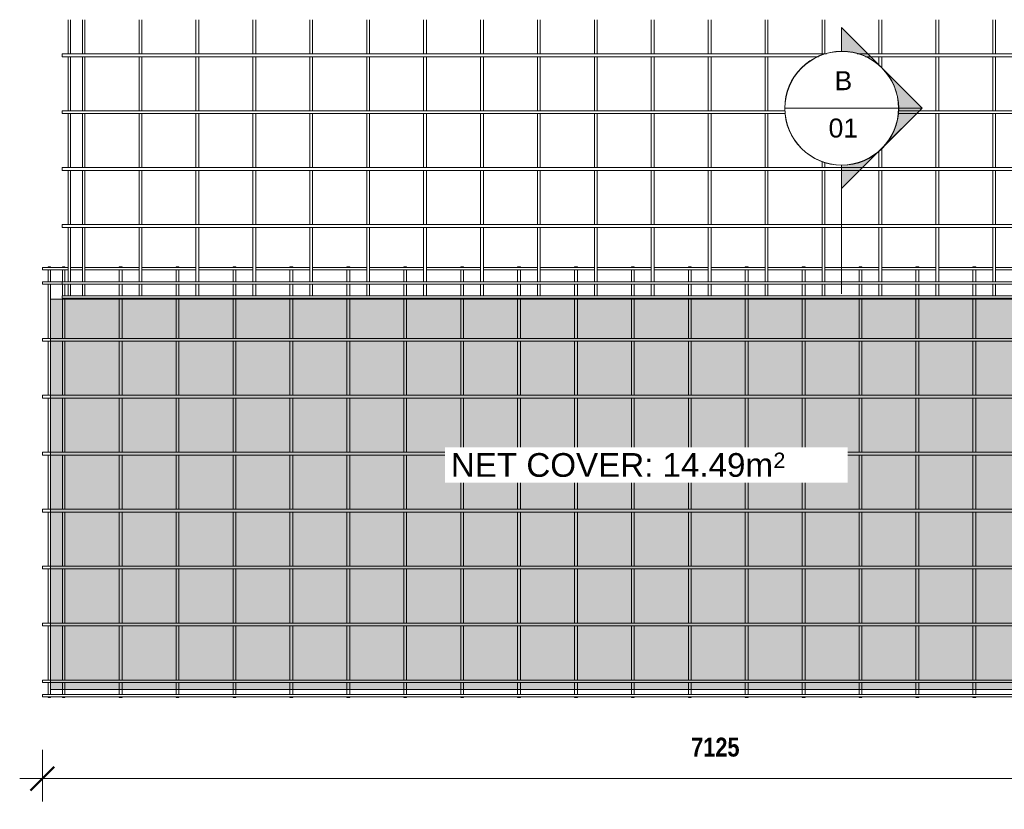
# Model space of a CAD drawing. Header units: millimetres. Extents: x -892 to 9488, y -894 to 3268.
# Tile 1 of 3: x -892 to 4298, y -894 to 3268. Entities that reach past the tile are written whole.
import ezdxf

# ---------------------------------------------------------------- set-up
doc = ezdxf.new("R2010")
doc.units = ezdxf.units.MM
for name, color, linetype, lineweight in [('A-ANNO-DIMS', 211, 'Continuous', 9), ('A-ANNO-DIMS-50', 211, 'Continuous', 9), ('A-DETL-GENF', 92, 'Continuous', 18), ('A-DETL-THIN', 151, 'Continuous', 18), ('A-GENM', 13, 'Continuous', 18), ('G-ANNO-SYMB', 111, 'Continuous', 9), ('G-ANNO-TEXT', 231, 'Continuous', 9)]:
    doc.layers.add(name, color=color, linetype=linetype, lineweight=lineweight)
doc.styles.add('Arial', font='arial.ttf', dxfattribs={"height": 100})
doc.styles.add('Arial_1', font='arial.ttf', dxfattribs={"height": 125})
doc.styles.add('Arial_2', font='arial.ttf', dxfattribs={"height": 81.236361})
doc.styles.add('TechnicBold', font='techb___.ttf', dxfattribs={"height": 100})
doc.dimstyles.new('Technic_-_DiagonalSlash', dxfattribs={"dimscale": 304.8, "dimtxt": 134.269535, "dimasz": 0.410105, "dimexe": 0.393701, "dimexo": 0.82021, "dimgap": 0.287073, "dimtad": 1, "dimdec": 0, "dimzin": 0, "dimdsep": 46, "dimtxsty": 'TechnicBold', "dimblk1": 'OBLIQUE', "dimblk2": 'OBLIQUE', "dimsah": 1, "dimcen": 0.09, "dimdle": 0.393701, "dimazin": 0, "dimtfac": 1, "dimtdec": 4, "dimtix": 1, "dimtmove": 0, "dimatfit": 3, "dimfxl": 1, "dimtvp": 1, "dimtfill": 1, "dimtolj": 1, "dimtzin": 0, "dimarcsym": 2})

# ---------------------------------------------------------------- blocks, each defined once
blk = doc.blocks.new('United Steel Ductile SE73LDE Large Mesh - United Steel Ductile SE73LDE Large Mesh-258304-Level 1')
at = {"layer": 'A-GENM'}
for p, q in [((-6029.1, 0), (-6029.1, -3.9)), ((-6016.9, 0), (-6029.1, 0)), ((-6016.9, -3.9), (-6016.9, 0)), ((-5954.1, 0), (-5954.1, -3.9)), ((-5941.9, 0), (-5954.1, 0)), ((-5941.9, -3.9), (-5941.9, 0)), ((-5655.5, 0), (-5655.5, -3.9)), ((-5640.5, 0), (-5655.5, 0)), ((-5640.5, -3.9), (-5640.5, 0)), ((-5355.5, 0), (-5355.5, -3.9)), ((-5340.5, 0), (-5355.5, 0)), ((-5340.5, -3.9), (-5340.5, 0)), ((-5055.5, 0), (-5055.5, -3.9)), ((-5040.5, 0), (-5055.5, 0)), ((-5040.5, -3.9), (-5040.5, 0)), ((-4755.5, 0), (-4755.5, -3.9)), ((-4740.5, 0), (-4755.5, 0)), ((-4740.5, -3.9), (-4740.5, 0)), ((-4455.5, 0), (-4455.5, -3.9)), ((-4440.5, 0), (-4455.5, 0)), ((-4440.5, -3.9), (-4440.5, 0)), ((-4155.5, 0), (-4155.5, -4)), ((-4140.5, 0), (-4155.5, 0)), ((-4140.5, -4), (-4140.5, 0)), ((-3855.5, 0), (-3855.5, -4)), ((-3840.5, 0), (-3855.5, 0)), ((-3840.5, -4), (-3840.5, 0)), ((-3555.5, 0), (-3555.5, -4)), ((-3540.5, 0), (-3555.5, 0)), ((-3540.5, -4), (-3540.5, 0)), ((-3255.5, 0), (-3255.5, -4)), ((-3240.5, 0), (-3255.5, 0)), ((-3240.5, -4), (-3240.5, 0)), ((-2955.5, 0), (-2955.5, -4)), ((-2940.5, 0), (-2955.5, 0)), ((-2940.5, -4), (-2940.5, 0)), ((-2655.5, 0), (-2655.5, -4.1)), ((-2640.5, 0), (-2655.5, 0)), ((-2640.5, -4.1), (-2640.5, 0)), ((-2355.5, 0), (-2355.5, -4.1)), ((-2340.5, 0), (-2355.5, 0)), ((-2340.5, -4.1), (-2340.5, 0)), ((-2055.5, 0), (-2055.5, -3.9)), ((-2040.5, 0), (-2055.5, 0)), ((-2040.5, -3.9), (-2040.5, 0)), ((-1755.5, 0), (-1755.5, -3.9)), ((-1740.5, 0), (-1755.5, 0)), ((-1740.5, -3.9), (-1740.5, 0)), ((-1455.5, 0), (-1455.5, -3.9)), ((-1440.5, 0), (-1455.5, 0)), ((-1440.5, -3.9), (-1440.5, 0)), ((-1155.5, 0), (-1155.5, -3.9)), ((-1140.5, 0), (-1155.5, 0)), ((-1140.5, -3.9), (-1140.5, 0)), ((-5924.5, -3.9), (-6060, -3.9)), ((-6060, -3.9), (-6060, -16.1)), ((-6060, -16.1), (-5924.5, -16.1)), ((-6029.1, -16.1), (-6029.1, -78.9)), ((-6016.9, -78.9), (-6016.9, -16.1)), ((-5954.1, -16.1), (-5954.1, -78.9)), ((-5941.9, -78.9), (-5941.9, -16.1)), ((-5849.5, -3.9), (-5912.3, -3.9)), ((-5912.3, -16.1), (-5849.5, -16.1)), ((-5550.9, -3.9), (-5837.3, -3.9)), ((-5837.3, -16.1), (-5550.9, -16.1)), ((-5655.5, -16.1), (-5655.5, -78.9)), ((-5640.5, -78.9), (-5640.5, -16.1)), ((-5250.9, -3.9), (-5535.9, -3.9)), ((-5535.9, -16.1), (-5250.9, -16.1)), ((-5355.5, -16.1), (-5355.5, -78.9)), ((-5340.5, -78.9), (-5340.5, -16.1)), ((-4950.9, -3.9), (-5235.9, -3.9)), ((-5235.9, -16.1), (-4950.9, -16.1)), ((-5055.5, -16.1), (-5055.5, -78.9)), ((-5040.5, -78.9), (-5040.5, -16.1)), ((-4650.9, -3.9), (-4935.9, -3.9)), ((-4935.9, -16.1), (-4650.9, -16.1)), ((-4755.5, -16.1), (-4755.5, -78.9)), ((-4740.5, -78.9), (-4740.5, -16.1)), ((-4350.9, -3.9), (-4635.9, -3.9)), ((-4635.9, -16.1), (-4350.9, -16.1)), ((-4455.5, -16.1), (-4455.5, -78.9)), ((-4440.5, -78.9), (-4440.5, -16.1)), ((-4050.9, -3.9), (-4335.9, -3.9)), ((-4335.9, -16.1), (-4050.9, -16.1)), ((-4155.5, -16), (-4155.5, -79)), ((-4140.5, -79), (-4140.5, -16)), ((-3750.9, -3.9), (-4035.9, -3.9)), ((-4035.9, -16.1), (-3750.9, -16.1)), ((-3855.5, -16), (-3855.5, -79)), ((-3840.5, -79), (-3840.5, -16)), ((-3450.9, -3.9), (-3735.9, -3.9)), ((-3735.9, -16.1), (-3450.9, -16.1)), ((-3555.5, -16), (-3555.5, -79)), ((-3540.5, -79), (-3540.5, -16)), ((-3150.9, -3.9), (-3435.9, -3.9)), ((-3435.9, -16.1), (-3150.9, -16.1)), ((-3255.5, -16), (-3255.5, -79)), ((-3240.5, -79), (-3240.5, -16)), ((-2850.9, -3.9), (-3135.9, -3.9)), ((-3135.9, -16.1), (-2850.9, -16.1)), ((-2955.5, -16), (-2955.5, -79)), ((-2940.5, -79), (-2940.5, -16)), ((-2550.9, -3.9), (-2835.9, -3.9)), ((-2835.9, -16.1), (-2550.9, -16.1)), ((-2655.5, -15.9), (-2655.5, -79.1)), ((-2640.5, -79.1), (-2640.5, -15.9)), ((-2250.9, -3.9), (-2535.9, -3.9)), ((-2535.9, -16.1), (-2250.9, -16.1)), ((-2355.5, -15.9), (-2355.5, -79.1)), ((-2340.5, -79.1), (-2340.5, -15.9)), ((-1950.9, -3.9), (-2235.9, -3.9)), ((-2235.9, -16.1), (-1950.9, -16.1)), ((-2055.5, -16.1), (-2055.5, -78.9)), ((-2040.5, -78.9), (-2040.5, -16.1)), ((-1650.9, -3.9), (-1935.9, -3.9)), ((-1935.9, -16.1), (-1650.9, -16.1)), ((-1755.5, -16.1), (-1755.5, -78.9)), ((-1740.5, -78.9), (-1740.5, -16.1)), ((-1350.9, -3.9), (-1635.9, -3.9)), ((-1635.9, -16.1), (-1350.9, -16.1)), ((-1455.5, -16.1), (-1455.5, -78.9)), ((-1440.5, -78.9), (-1440.5, -16.1)), ((-1050.9, -3.9), (-1335.9, -3.9)), ((-1335.9, -16.1), (-1050.9, -16.1)), ((-1155.5, -16.1), (-1155.5, -78.9)), ((-1140.5, -78.9), (-1140.5, -16.1)), ((-750.9, -3.9), (-1035.9, -3.9)), ((-1035.9, -16.1), (-750.9, -16.1)), ((-5955.4, -78.9), (-6060, -78.9)), ((-6060, -78.9), (-6060, -91.1)), ((-6060, -91.1), (-5955.4, -91.1)), ((-6029.1, -91.1), (-6029.1, -377.5)), ((-6016.9, -170), (-6016.9, -91.1)), ((-5954.1, -91.1), (-5954.1, -153.9)), ((-5941.9, -153.9), (-5941.9, -91.1)), ((-5655.5, -91.1), (-5655.5, -153.9)), ((-5640.5, -153.9), (-5640.5, -91.1)), ((-5355.5, -91.1), (-5355.5, -153.9)), ((-5340.5, -153.9), (-5340.5, -91.1)), ((-5055.5, -91.1), (-5055.5, -153.9)), ((-5040.5, -153.9), (-5040.5, -91.1)), ((-4755.5, -91.1), (-4755.5, -153.9)), ((-4740.5, -153.9), (-4740.5, -91.1)), ((-4455.5, -91.1), (-4455.5, -153.9)), ((-4440.5, -153.9), (-4440.5, -91.1)), ((-4155.5, -91), (-4155.5, -154)), ((-4140.5, -154), (-4140.5, -91)), ((-3855.5, -91), (-3855.5, -154)), ((-3840.5, -154), (-3840.5, -91)), ((-3555.5, -91), (-3555.5, -154)), ((-3540.5, -154), (-3540.5, -91)), ((-3255.5, -91), (-3255.5, -154)), ((-3240.5, -154), (-3240.5, -91)), ((-2955.5, -91), (-2955.5, -154)), ((-2940.5, -154), (-2940.5, -91)), ((-2655.5, -90.9), (-2655.5, -154.1)), ((-2640.5, -154.1), (-2640.5, -90.9)), ((-2355.5, -90.9), (-2355.5, -154.1)), ((-2340.5, -154.1), (-2340.5, -90.9)), ((-2055.5, -91.1), (-2055.5, -154.1)), ((-2040.5, -154.1), (-2040.5, -91.1)), ((-1755.5, -91.1), (-1755.5, -153.9)), ((-1740.5, -153.9), (-1740.5, -91.1)), ((-1455.5, -91.1), (-1455.5, -153.9)), ((-1440.5, -153.9), (-1440.5, -91.1)), ((-1155.5, -91.1), (-1155.5, -153.9)), ((-1140.5, -153.9), (-1140.5, -91.1)), ((-6016.9, -377.5), (-6016.9, -170)), ((-5954.1, -166.1), (-5954.1, -170)), ((-5954.1, -170), (-5954.1, -377.5)), ((-5941.9, -170), (-5941.9, -166.1)), ((-5941.9, -377.5), (-5941.9, -170)), ((-5655.5, -166.1), (-5655.5, -170)), ((-5655.5, -170), (-5655.5, -377.5)), ((-5640.5, -170), (-5640.5, -166.1)), ((-5640.5, -377.5), (-5640.5, -170)), ((-5355.5, -166.1), (-5355.5, -170)), ((-5355.5, -170), (-5355.5, -377.5)), ((-5340.5, -170), (-5340.5, -166.1)), ((-5340.5, -377.5), (-5340.5, -170)), ((-5055.5, -166.1), (-5055.5, -170)), ((-5055.5, -170), (-5055.5, -377.5)), ((-5040.5, -170), (-5040.5, -166.1)), ((-5040.5, -377.5), (-5040.5, -170)), ((-4755.5, -166.1), (-4755.5, -170)), ((-4755.5, -170), (-4755.5, -377.5)), ((-4740.5, -170), (-4740.5, -166.1)), ((-4740.5, -377.5), (-4740.5, -170)), ((-4455.5, -166.1), (-4455.5, -170)), ((-4455.5, -170), (-4455.5, -377.6)), ((-4440.5, -170), (-4440.5, -166.1)), ((-4440.5, -377.6), (-4440.5, -170)), ((-4155.5, -166), (-4155.5, -170)), ((-4155.5, -170), (-4155.5, -377.6)), ((-4140.5, -170), (-4140.5, -166)), ((-4140.5, -377.6), (-4140.5, -170)), ((-3855.5, -166), (-3855.5, -170)), ((-3855.5, -170), (-3855.5, -377.6)), ((-3840.5, -170), (-3840.5, -166)), ((-3840.5, -377.6), (-3840.5, -170)), ((-3555.5, -166), (-3555.5, -170)), ((-3555.5, -170), (-3555.5, -377.6)), ((-3540.5, -170), (-3540.5, -166)), ((-3540.5, -377.6), (-3540.5, -170)), ((-3255.5, -166), (-3255.5, -170)), ((-3255.5, -170), (-3255.5, -377.6)), ((-3240.5, -170), (-3240.5, -166)), ((-3240.5, -377.6), (-3240.5, -170)), ((-2955.5, -166), (-2955.5, -170)), ((-2955.5, -170), (-2955.5, -377.6)), ((-2940.5, -170), (-2940.5, -166)), ((-2940.5, -377.6), (-2940.5, -170)), ((-2655.5, -165.9), (-2655.5, -170)), ((-2655.5, -170), (-2655.5, -377.5)), ((-2640.5, -170), (-2640.5, -165.9)), ((-2640.5, -377.5), (-2640.5, -170)), ((-2355.5, -165.9), (-2355.5, -170)), ((-2355.5, -170), (-2355.5, -377.5)), ((-2340.5, -170), (-2340.5, -165.9)), ((-2340.5, -377.5), (-2340.5, -170)), ((-2055.5, -165.9), (-2055.5, -170)), ((-2055.5, -170), (-2055.5, -377.5)), ((-2040.5, -170), (-2040.5, -165.9)), ((-2040.5, -377.5), (-2040.5, -170)), ((-1755.5, -166.1), (-1755.5, -170)), ((-1755.5, -170), (-1755.5, -377.5)), ((-1740.5, -170), (-1740.5, -166.1)), ((-1740.5, -377.5), (-1740.5, -170)), ((-1455.5, -166.1), (-1455.5, -170)), ((-1455.5, -170), (-1455.5, -377.5)), ((-1440.5, -170), (-1440.5, -166.1)), ((-1440.5, -377.5), (-1440.5, -170)), ((-1155.5, -166.1), (-1155.5, -170)), ((-1155.5, -170), (-1155.5, -377.5)), ((-1140.5, -170), (-1140.5, -166.1)), ((-1140.5, -377.5), (-1140.5, -170)), ((-6018.3, -377.5), (-6060, -377.5)), ((-6060, -377.5), (-6060, -392.5)), ((-6060, -392.5), (-6018.3, -392.5)), ((-6029.1, -392.5), (-6029.1, -677.5)), ((840, -377.5), (-6018.3, -377.5)), ((-6018.3, -392.5), (840, -392.5)), ((-6016.9, -677.5), (-6016.9, -392.5)), ((-5954.1, -392.5), (-5954.1, -677.5)), ((-5941.9, -677.5), (-5941.9, -392.5)), ((-5655.5, -392.5), (-5655.5, -677.5)), ((-5640.5, -677.5), (-5640.5, -392.5)), ((-5355.5, -392.5), (-5355.5, -677.5)), ((-5340.5, -677.5), (-5340.5, -392.5)), ((-5055.5, -392.5), (-5055.5, -677.5)), ((-5040.5, -677.5), (-5040.5, -392.5)), ((-4755.5, -392.5), (-4755.5, -677.5)), ((-4740.5, -677.5), (-4740.5, -392.5)), ((-4455.5, -392.4), (-4455.5, -677.6)), ((-4440.5, -677.6), (-4440.5, -392.4)), ((-4155.5, -392.4), (-4155.5, -677.6)), ((-4140.5, -677.6), (-4140.5, -392.4)), ((-3855.5, -392.4), (-3855.5, -677.6)), ((-3840.5, -677.6), (-3840.5, -392.4)), ((-3555.5, -392.4), (-3555.5, -677.6)), ((-3540.5, -677.6), (-3540.5, -392.4)), ((-3255.5, -392.4), (-3255.5, -677.6)), ((-3240.5, -677.6), (-3240.5, -392.4)), ((-2955.5, -392.4), (-2955.5, -677.6)), ((-2940.5, -677.6), (-2940.5, -392.4)), ((-2655.5, -392.5), (-2655.5, -677.5)), ((-2640.5, -677.5), (-2640.5, -392.5)), ((-2355.5, -392.5), (-2355.5, -677.5)), ((-2340.5, -677.5), (-2340.5, -392.5)), ((-2055.5, -392.5), (-2055.5, -677.5)), ((-2040.5, -677.5), (-2040.5, -392.5)), ((-1755.5, -392.5), (-1755.5, -677.5)), ((-1740.5, -677.5), (-1740.5, -392.5)), ((-1455.5, -392.5), (-1455.5, -677.5)), ((-1440.5, -677.5), (-1440.5, -392.5)), ((-1155.5, -392.5), (-1155.5, -677.5)), ((-1140.5, -677.5), (-1140.5, -392.5)), ((-6018.3, -677.5), (-6060, -677.5)), ((-6060, -677.5), (-6060, -692.5)), ((-6060, -692.5), (-6018.3, -692.5)), ((-6029.1, -692.5), (-6029.1, -977.5)), ((840, -677.5), (-6018.3, -677.5)), ((-6018.3, -692.5), (840, -692.5)), ((-6016.9, -977.5), (-6016.9, -692.5)), ((-5954.1, -692.5), (-5954.1, -977.5)), ((-5941.9, -977.5), (-5941.9, -692.5)), ((-5655.5, -692.5), (-5655.5, -977.5)), ((-5640.5, -977.5), (-5640.5, -692.5)), ((-5355.5, -692.5), (-5355.5, -977.5)), ((-5340.5, -977.5), (-5340.5, -692.5)), ((-5055.5, -692.5), (-5055.5, -977.5)), ((-5040.5, -977.5), (-5040.5, -692.5)), ((-4755.5, -692.5), (-4755.5, -977.5)), ((-4740.5, -977.5), (-4740.5, -692.5)), ((-4455.5, -692.4), (-4455.5, -977.6)), ((-4440.5, -977.6), (-4440.5, -692.4)), ((-4155.5, -692.4), (-4155.5, -977.6)), ((-4140.5, -977.6), (-4140.5, -692.4)), ((-3855.5, -692.4), (-3855.5, -977.6)), ((-3840.5, -977.6), (-3840.5, -692.4)), ((-3555.5, -692.4), (-3555.5, -977.6)), ((-3540.5, -977.6), (-3540.5, -692.4)), ((-3255.5, -692.4), (-3255.5, -977.6)), ((-3240.5, -977.6), (-3240.5, -692.4)), ((-2955.5, -692.4), (-2955.5, -977.6)), ((-2940.5, -977.6), (-2940.5, -692.4)), ((-2655.5, -692.5), (-2655.5, -977.5)), ((-2640.5, -977.5), (-2640.5, -692.5)), ((-2355.5, -692.5), (-2355.5, -977.5)), ((-2340.5, -977.5), (-2340.5, -692.5)), ((-2055.5, -692.5), (-2055.5, -977.5)), ((-2040.5, -977.5), (-2040.5, -692.5)), ((-1755.5, -692.5), (-1755.5, -977.5)), ((-1740.5, -977.5), (-1740.5, -692.5)), ((-1455.5, -692.5), (-1455.5, -977.5)), ((-1440.5, -977.5), (-1440.5, -692.5)), ((-1155.5, -692.5), (-1155.5, -977.5)), ((-1140.5, -977.5), (-1140.5, -692.5)), ((-6018.3, -977.5), (-6060, -977.5)), ((-6060, -977.5), (-6060, -992.5)), ((840, -977.5), (-6018.3, -977.5)), ((-6060, -992.5), (-6018.3, -992.5)), ((-6029.1, -992.5), (-6029.1, -1277.5)), ((-6018.3, -992.5), (840, -992.5)), ((-6016.9, -1277.5), (-6016.9, -992.5)), ((-5954.1, -992.5), (-5954.1, -1277.5)), ((-5941.9, -1277.5), (-5941.9, -992.5)), ((-5655.5, -992.5), (-5655.5, -1277.5)), ((-5640.5, -1277.5), (-5640.5, -992.5)), ((-5355.5, -992.5), (-5355.5, -1277.5)), ((-5340.5, -1277.5), (-5340.5, -992.5)), ((-5055.5, -992.5), (-5055.5, -1277.5)), ((-5040.5, -1277.5), (-5040.5, -992.5)), ((-4755.5, -992.5), (-4755.5, -1277.5)), ((-4740.5, -1277.5), (-4740.5, -992.5)), ((-4455.5, -992.4), (-4455.5, -1277.6)), ((-4440.5, -1277.6), (-4440.5, -992.4)), ((-4155.5, -992.4), (-4155.5, -1277.6)), ((-4140.5, -1277.6), (-4140.5, -992.4)), ((-3855.5, -992.4), (-3855.5, -1277.6)), ((-3840.5, -1277.6), (-3840.5, -992.4)), ((-3555.5, -992.4), (-3555.5, -1277.6)), ((-3540.5, -1277.6), (-3540.5, -992.4)), ((-3255.5, -992.4), (-3255.5, -1277.6)), ((-3240.5, -1277.6), (-3240.5, -992.4)), ((-2955.5, -992.4), (-2955.5, -1277.6)), ((-2940.5, -1277.6), (-2940.5, -992.4)), ((-2655.5, -992.5), (-2655.5, -1277.5)), ((-2640.5, -1277.5), (-2640.5, -992.5)), ((-2355.5, -992.5), (-2355.5, -1277.5)), ((-2340.5, -1277.5), (-2340.5, -992.5)), ((-2055.5, -992.5), (-2055.5, -1277.5)), ((-2040.5, -1277.5), (-2040.5, -992.5)), ((-1755.5, -992.5), (-1755.5, -1277.5)), ((-1740.5, -1277.5), (-1740.5, -992.5)), ((-1455.5, -992.5), (-1455.5, -1277.5)), ((-1440.5, -1277.5), (-1440.5, -992.5)), ((-1155.5, -992.5), (-1155.5, -1277.5)), ((-1140.5, -1277.5), (-1140.5, -992.5)), ((-6018.3, -1277.5), (-6060, -1277.5)), ((-6060, -1277.5), (-6060, -1292.5)), ((-6060, -1292.5), (-6018.3, -1292.5)), ((-6029.1, -1292.5), (-6029.1, -1577.5)), ((840, -1277.5), (-6018.3, -1277.5)), ((-6018.3, -1292.5), (840, -1292.5)), ((-6016.9, -1577.5), (-6016.9, -1292.5)), ((-5954.1, -1292.5), (-5954.1, -1577.5)), ((-5941.9, -1577.5), (-5941.9, -1292.5)), ((-5655.5, -1292.5), (-5655.5, -1577.5)), ((-5640.5, -1577.5), (-5640.5, -1292.5)), ((-5355.5, -1292.5), (-5355.5, -1577.5)), ((-5340.5, -1577.5), (-5340.5, -1292.5)), ((-5055.5, -1292.5), (-5055.5, -1577.5)), ((-5040.5, -1577.5), (-5040.5, -1292.5)), ((-4755.5, -1292.5), (-4755.5, -1577.5)), ((-4740.5, -1577.5), (-4740.5, -1292.5)), ((-4455.5, -1292.4), (-4455.5, -1577.6)), ((-4440.5, -1577.6), (-4440.5, -1292.4)), ((-4155.5, -1292.4), (-4155.5, -1577.6)), ((-4140.5, -1577.6), (-4140.5, -1292.4)), ((-3855.5, -1292.4), (-3855.5, -1577.6)), ((-3840.5, -1577.6), (-3840.5, -1292.4)), ((-3555.5, -1292.4), (-3555.5, -1577.6)), ((-3540.5, -1577.6), (-3540.5, -1292.4)), ((-3255.5, -1292.4), (-3255.5, -1577.6)), ((-3240.5, -1577.6), (-3240.5, -1292.4)), ((-2955.5, -1292.4), (-2955.5, -1577.6)), ((-2940.5, -1577.6), (-2940.5, -1292.4)), ((-2655.5, -1292.5), (-2655.5, -1577.5)), ((-2640.5, -1577.5), (-2640.5, -1292.5)), ((-2355.5, -1292.5), (-2355.5, -1577.5)), ((-2340.5, -1577.5), (-2340.5, -1292.5)), ((-2055.5, -1292.5), (-2055.5, -1577.5)), ((-2040.5, -1577.5), (-2040.5, -1292.5)), ((-1755.5, -1292.5), (-1755.5, -1577.5)), ((-1740.5, -1577.5), (-1740.5, -1292.5)), ((-1455.5, -1292.5), (-1455.5, -1577.5)), ((-1440.5, -1577.5), (-1440.5, -1292.5)), ((-1155.5, -1292.5), (-1155.5, -1577.5)), ((-1140.5, -1577.5), (-1140.5, -1292.5)), ((-6018.3, -1577.5), (-6060, -1577.5)), ((-6060, -1577.5), (-6060, -1592.5)), ((-6060, -1592.5), (-6018.3, -1592.5)), ((-6029.1, -1592.5), (-6029.1, -1877.5)), ((840, -1577.5), (-6018.3, -1577.5)), ((-6018.3, -1592.5), (840, -1592.5)), ((-6016.9, -1877.5), (-6016.9, -1592.5)), ((-5954.1, -1592.5), (-5954.1, -1877.5)), ((-5941.9, -1877.5), (-5941.9, -1592.5)), ((-5655.5, -1592.5), (-5655.5, -1877.5)), ((-5640.5, -1877.5), (-5640.5, -1592.5)), ((-5355.5, -1592.5), (-5355.5, -1877.5)), ((-5340.5, -1877.5), (-5340.5, -1592.5)), ((-5055.5, -1592.5), (-5055.5, -1877.5)), ((-5040.5, -1877.5), (-5040.5, -1592.5)), ((-4755.5, -1592.5), (-4755.5, -1877.5)), ((-4740.5, -1877.5), (-4740.5, -1592.5)), ((-4455.5, -1592.4), (-4455.5, -1877.6)), ((-4440.5, -1877.6), (-4440.5, -1592.4)), ((-4155.5, -1592.4), (-4155.5, -1877.6)), ((-4140.5, -1877.6), (-4140.5, -1592.4)), ((-3855.5, -1592.4), (-3855.5, -1877.6)), ((-3840.5, -1877.6), (-3840.5, -1592.4)), ((-3555.5, -1592.4), (-3555.5, -1877.6)), ((-3540.5, -1877.6), (-3540.5, -1592.4)), ((-3255.5, -1592.4), (-3255.5, -1877.6)), ((-3240.5, -1877.6), (-3240.5, -1592.4)), ((-2955.5, -1592.4), (-2955.5, -1877.6)), ((-2940.5, -1877.6), (-2940.5, -1592.4)), ((-2655.5, -1592.5), (-2655.5, -1877.5)), ((-2640.5, -1877.5), (-2640.5, -1592.5)), ((-2355.5, -1592.5), (-2355.5, -1877.5)), ((-2340.5, -1877.5), (-2340.5, -1592.5)), ((-2055.5, -1592.5), (-2055.5, -1877.5)), ((-2040.5, -1877.5), (-2040.5, -1592.5)), ((-1755.5, -1592.5), (-1755.5, -1877.5)), ((-1740.5, -1877.5), (-1740.5, -1592.5)), ((-1455.5, -1592.5), (-1455.5, -1877.5)), ((-1440.5, -1877.5), (-1440.5, -1592.5)), ((-1155.5, -1592.5), (-1155.5, -1877.5)), ((-1140.5, -1877.5), (-1140.5, -1592.5)), ((-6018.3, -1877.5), (-6060, -1877.5)), ((-6060, -1877.5), (-6060, -1892.5)), ((-6060, -1892.5), (-6018.3, -1892.5)), ((-6029.1, -1892.5), (-6029.1, -2178.9)), ((840, -1877.5), (-6018.3, -1877.5)), ((-6018.3, -1892.5), (840, -1892.5)), ((-6016.9, -2178.9), (-6016.9, -1892.5)), ((-5954.1, -1892.5), (-5954.1, -2178.9)), ((-5941.9, -2178.9), (-5941.9, -1892.5)), ((-5655.5, -1892.5), (-5655.5, -2178.9)), ((-5640.5, -2178.9), (-5640.5, -1892.5)), ((-5355.5, -1892.5), (-5355.5, -2178.9)), ((-5340.5, -2178.9), (-5340.5, -1892.5)), ((-5055.5, -1892.5), (-5055.5, -2178.9)), ((-5040.5, -2178.9), (-5040.5, -1892.5)), ((-4755.5, -1892.5), (-4755.5, -2178.9)), ((-4740.5, -2178.9), (-4740.5, -1892.5)), ((-4455.5, -1892.4), (-4455.5, -2178.9)), ((-4440.5, -2178.9), (-4440.5, -1892.4)), ((-4155.5, -1892.4), (-4155.5, -2179)), ((-4140.5, -2179), (-4140.5, -1892.4)), ((-3855.5, -1892.4), (-3855.5, -2179)), ((-3840.5, -2179), (-3840.5, -1892.4)), ((-3555.5, -1892.4), (-3555.5, -2179)), ((-3540.5, -2179), (-3540.5, -1892.4)), ((-3255.5, -1892.4), (-3255.5, -2179)), ((-3240.5, -2179), (-3240.5, -1892.4)), ((-2955.5, -1892.4), (-2955.5, -2179)), ((-2940.5, -2179), (-2940.5, -1892.4)), ((-2655.5, -1892.5), (-2655.5, -2179.1)), ((-2640.5, -2179.1), (-2640.5, -1892.5)), ((-2355.5, -1892.5), (-2355.5, -2179.1)), ((-2340.5, -2179.1), (-2340.5, -1892.5)), ((-2055.5, -1892.5), (-2055.5, -2178.9)), ((-2040.5, -2178.9), (-2040.5, -1892.5)), ((-1755.5, -1892.5), (-1755.5, -2178.9)), ((-1740.5, -2178.9), (-1740.5, -1892.5)), ((-1455.5, -1892.5), (-1455.5, -2178.9)), ((-1440.5, -2178.9), (-1440.5, -1892.5)), ((-1155.5, -1892.5), (-1155.5, -2178.9)), ((-1140.5, -2178.9), (-1140.5, -1892.5)), ((-6018.3, -2178.9), (-6060, -2178.9)), ((-6060, -2178.9), (-6060, -2191.1)), ((840, -2178.9), (-6018.3, -2178.9)), ((-6060, -2191.1), (-6018.3, -2191.1)), ((-6029.1, -2191.1), (-6029.1, -2253.9)), ((-6018.3, -2191.1), (840, -2191.1)), ((-6016.9, -2227.2), (-6016.9, -2191.1)), ((-6016.9, -2253.9), (-6016.9, -2227.2)), ((-5954.1, -2191.1), (-5954.1, -2227.2)), ((-5954.1, -2227.2), (-5954.1, -2253.9)), ((-5941.9, -2227.2), (-5941.9, -2191.1)), ((-5941.9, -2253.9), (-5941.9, -2227.2)), ((-5655.5, -2191.1), (-5655.5, -2227.2)), ((-5655.5, -2227.2), (-5655.5, -2253.9)), ((-5640.5, -2227.2), (-5640.5, -2191.1)), ((-5640.5, -2253.9), (-5640.5, -2227.2)), ((-5355.5, -2191.1), (-5355.5, -2227.2)), ((-5355.5, -2227.2), (-5355.5, -2253.9)), ((-5340.5, -2227.2), (-5340.5, -2191.1)), ((-5340.5, -2253.9), (-5340.5, -2227.2)), ((-5055.5, -2191.1), (-5055.5, -2227.2)), ((-5055.5, -2227.2), (-5055.5, -2253.9)), ((-5040.5, -2227.2), (-5040.5, -2191.1)), ((-5040.5, -2253.9), (-5040.5, -2227.2)), ((-4755.5, -2191.1), (-4755.5, -2227.2)), ((-4755.5, -2227.2), (-4755.5, -2253.9)), ((-4740.5, -2227.2), (-4740.5, -2191.1)), ((-4740.5, -2253.9), (-4740.5, -2227.2)), ((-4455.5, -2191.1), (-4455.5, -2227.2)), ((-4455.5, -2227.2), (-4455.5, -2253.9)), ((-4440.5, -2227.2), (-4440.5, -2191.1)), ((-4440.5, -2253.9), (-4440.5, -2227.2)), ((-4155.5, -2191), (-4155.5, -2227.2)), ((-4155.5, -2227.2), (-4155.5, -2254)), ((-4140.5, -2227.2), (-4140.5, -2191)), ((-4140.5, -2254), (-4140.5, -2227.2)), ((-3855.5, -2191), (-3855.5, -2227.2)), ((-3855.5, -2227.2), (-3855.5, -2254)), ((-3840.5, -2227.2), (-3840.5, -2191)), ((-3840.5, -2254), (-3840.5, -2227.2)), ((-3555.5, -2191), (-3555.5, -2227.2)), ((-3555.5, -2227.2), (-3555.5, -2254)), ((-3540.5, -2227.2), (-3540.5, -2191)), ((-3540.5, -2254), (-3540.5, -2227.2)), ((-3255.5, -2191), (-3255.5, -2227.2)), ((-3255.5, -2227.2), (-3255.5, -2254)), ((-3240.5, -2227.2), (-3240.5, -2191)), ((-3240.5, -2254), (-3240.5, -2227.2)), ((-2955.5, -2191), (-2955.5, -2227.2)), ((-2955.5, -2227.2), (-2955.5, -2254)), ((-2940.5, -2227.2), (-2940.5, -2191)), ((-2940.5, -2254), (-2940.5, -2227.2)), ((-2655.5, -2190.9), (-2655.5, -2227.2)), ((-2655.5, -2227.2), (-2655.5, -2254.1)), ((-2640.5, -2227.2), (-2640.5, -2190.9)), ((-2640.5, -2254.1), (-2640.5, -2227.2)), ((-2355.5, -2190.9), (-2355.5, -2227.2)), ((-2355.5, -2227.2), (-2355.5, -2254.1)), ((-2340.5, -2227.2), (-2340.5, -2190.9)), ((-2340.5, -2254.1), (-2340.5, -2227.2)), ((-2055.5, -2191.1), (-2055.5, -2227.2)), ((-2055.5, -2227.2), (-2055.5, -2253.9)), ((-2040.5, -2227.2), (-2040.5, -2191.1)), ((-2040.5, -2253.9), (-2040.5, -2227.2)), ((-1755.5, -2191.1), (-1755.5, -2227.2)), ((-1755.5, -2227.2), (-1755.5, -2253.9)), ((-1740.5, -2227.2), (-1740.5, -2191.1)), ((-1740.5, -2253.9), (-1740.5, -2227.2)), ((-1455.5, -2191.1), (-1455.5, -2227.2)), ((-1455.5, -2227.2), (-1455.5, -2253.9)), ((-1440.5, -2227.2), (-1440.5, -2191.1)), ((-1440.5, -2253.9), (-1440.5, -2227.2)), ((-1155.5, -2191.1), (-1155.5, -2227.2)), ((-1155.5, -2227.2), (-1155.5, -2253.9)), ((-1140.5, -2227.2), (-1140.5, -2191.1)), ((-1140.5, -2253.9), (-1140.5, -2227.2)), ((1065, -2253.9), (-6060, -2253.9)), ((-6060, -2253.9), (-6060, -2266.1)), ((-6060, -2266.1), (1065, -2266.1)), ((-6029.1, -2266.1), (-6029.1, -2270)), ((-6029.1, -2270), (-6016.9, -2270)), ((-6016.9, -2270), (-6016.9, -2266.1)), ((-5954.1, -2266.1), (-5954.1, -2270)), ((-5954.1, -2270), (-5941.9, -2270)), ((-5941.9, -2270), (-5941.9, -2266.1)), ((-5655.5, -2266.1), (-5655.5, -2270)), ((-5655.5, -2270), (-5640.5, -2270)), ((-5640.5, -2270), (-5640.5, -2266.1)), ((-5355.5, -2266.1), (-5355.5, -2270)), ((-5355.5, -2270), (-5340.5, -2270)), ((-5340.5, -2270), (-5340.5, -2266.1)), ((-5055.5, -2266.1), (-5055.5, -2270)), ((-5055.5, -2270), (-5040.5, -2270)), ((-5040.5, -2270), (-5040.5, -2266.1)), ((-4755.5, -2266.1), (-4755.5, -2270)), ((-4755.5, -2270), (-4740.5, -2270)), ((-4740.5, -2270), (-4740.5, -2266.1)), ((-4455.5, -2266.1), (-4455.5, -2270)), ((-4455.5, -2270), (-4440.5, -2270)), ((-4440.5, -2270), (-4440.5, -2266.1)), ((-4155.5, -2266), (-4155.5, -2270)), ((-4155.5, -2270), (-4140.5, -2270)), ((-4140.5, -2270), (-4140.5, -2266)), ((-3855.5, -2266), (-3855.5, -2270)), ((-3855.5, -2270), (-3840.5, -2270)), ((-3840.5, -2270), (-3840.5, -2266)), ((-3555.5, -2266), (-3555.5, -2270)), ((-3555.5, -2270), (-3540.5, -2270)), ((-3540.5, -2270), (-3540.5, -2266)), ((-3255.5, -2266), (-3255.5, -2270)), ((-3255.5, -2270), (-3240.5, -2270)), ((-3240.5, -2270), (-3240.5, -2266)), ((-2955.5, -2266), (-2955.5, -2270)), ((-2955.5, -2270), (-2940.5, -2270)), ((-2940.5, -2270), (-2940.5, -2266)), ((-2655.5, -2265.9), (-2655.5, -2270)), ((-2655.5, -2270), (-2640.5, -2270)), ((-2640.5, -2270), (-2640.5, -2265.9)), ((-2355.5, -2265.9), (-2355.5, -2270)), ((-2355.5, -2270), (-2340.5, -2270)), ((-2340.5, -2270), (-2340.5, -2265.9)), ((-2055.5, -2266.1), (-2055.5, -2270)), ((-2055.5, -2270), (-2040.5, -2270)), ((-2040.5, -2270), (-2040.5, -2266.1)), ((-1755.5, -2266.1), (-1755.5, -2270)), ((-1755.5, -2270), (-1740.5, -2270)), ((-1740.5, -2270), (-1740.5, -2266.1)), ((-1455.5, -2266.1), (-1455.5, -2270)), ((-1455.5, -2270), (-1440.5, -2270)), ((-1440.5, -2270), (-1440.5, -2266.1)), ((-1155.5, -2266.1), (-1155.5, -2270)), ((-1155.5, -2270), (-1140.5, -2270)), ((-1140.5, -2270), (-1140.5, -2266.1))]:
    blk.add_line(p, q, dxfattribs=at)
blk = doc.blocks.new('United Steel Ductile SE73LDE Large Mesh - United Steel Ductile SE73LDE Large Mesh-V1-Level 1')
at = {"layer": 'A-GENM'}
for p, q in [((-6029.1, -797.6), (-6029.1, -977.5)), ((-6016.9, -977.5), (-6016.9, -797.6)), ((-5954.1, -797.6), (-5954.1, -977.5)), ((-5941.9, -977.5), (-5941.9, -797.6)), ((-5655.5, -797.6), (-5655.5, -977.5)), ((-5640.5, -977.5), (-5640.5, -797.6)), ((-5355.5, -797.6), (-5355.5, -977.5)), ((-5340.5, -977.5), (-5340.5, -797.6)), ((-5055.5, -797.6), (-5055.5, -977.5)), ((-5040.5, -977.5), (-5040.5, -797.6)), ((-4755.5, -797.6), (-4755.5, -977.5)), ((-4740.5, -977.5), (-4740.5, -797.6)), ((-4455.5, -797.6), (-4455.5, -977.6)), ((-4440.5, -977.6), (-4440.5, -797.6)), ((-4155.5, -797.6), (-4155.5, -977.6)), ((-4140.5, -977.6), (-4140.5, -797.6)), ((-3855.5, -797.6), (-3855.5, -977.6)), ((-3840.5, -977.6), (-3840.5, -797.6)), ((-3555.5, -797.6), (-3555.5, -977.6)), ((-3540.5, -977.6), (-3540.5, -797.6)), ((-3255.5, -797.6), (-3255.5, -977.6)), ((-3240.5, -977.6), (-3240.5, -797.6)), ((-2955.5, -797.6), (-2955.5, -977.6)), ((-2940.5, -977.6), (-2940.5, -797.6)), ((-2655.5, -797.6), (-2655.5, -977.5)), ((-2640.5, -977.5), (-2640.5, -797.6)), ((-2355.5, -797.6), (-2355.5, -977.5)), ((-2340.5, -977.5), (-2340.5, -797.6)), ((-2055.5, -797.6), (-2055.5, -977.5)), ((-2040.5, -977.5), (-2040.5, -797.6)), ((-1755.5, -797.6), (-1755.5, -977.5)), ((-1740.5, -977.5), (-1740.5, -797.6)), ((-1455.5, -797.6), (-1455.5, -977.5)), ((-1440.5, -977.5), (-1440.5, -797.6)), ((-1155.5, -797.6), (-1155.5, -977.5)), ((-1140.5, -977.5), (-1140.5, -797.6)), ((-2032.1, -977.5), (-6060, -977.5)), ((-6060, -977.5), (-6060, -992.5)), ((1065, -977.5), (-1869.6, -977.5)), ((-6060, -992.5), (-2074.7, -992.5)), ((-6029.1, -992.5), (-6029.1, -1277.5)), ((-6016.9, -1277.5), (-6016.9, -992.5)), ((-5954.1, -992.5), (-5954.1, -1277.5)), ((-5941.9, -1277.5), (-5941.9, -992.5)), ((-5655.5, -992.5), (-5655.5, -1277.5)), ((-5640.5, -1277.5), (-5640.5, -992.5)), ((-5355.5, -992.5), (-5355.5, -1277.5)), ((-5340.5, -1277.5), (-5340.5, -992.5)), ((-5055.5, -992.5), (-5055.5, -1277.5)), ((-5040.5, -1277.5), (-5040.5, -992.5)), ((-4755.5, -992.5), (-4755.5, -1277.5)), ((-4740.5, -1277.5), (-4740.5, -992.5)), ((-4455.5, -992.4), (-4455.5, -1277.6)), ((-4440.5, -1277.6), (-4440.5, -992.4)), ((-4155.5, -992.4), (-4155.5, -1277.6)), ((-4140.5, -1277.6), (-4140.5, -992.4)), ((-3855.5, -992.4), (-3855.5, -1277.6)), ((-3840.5, -1277.6), (-3840.5, -992.4)), ((-3555.5, -992.4), (-3555.5, -1277.6)), ((-3540.5, -1277.6), (-3540.5, -992.4)), ((-3255.5, -992.4), (-3255.5, -1277.6)), ((-3240.5, -1277.6), (-3240.5, -992.4)), ((-2955.5, -992.4), (-2955.5, -1277.6)), ((-2940.5, -1277.6), (-2940.5, -992.4)), ((-2655.5, -992.5), (-2655.5, -1277.5)), ((-2640.5, -1277.5), (-2640.5, -992.5)), ((-2355.5, -992.5), (-2355.5, -1277.5)), ((-2340.5, -1277.5), (-2340.5, -992.5)), ((-1827.1, -992.5), (1065, -992.5)), ((-1755.5, -992.5), (-1755.5, -1039)), ((-1740.5, -1051.3), (-1740.5, -992.5)), ((-1455.5, -992.5), (-1455.5, -1277.5)), ((-1440.5, -1277.5), (-1440.5, -992.5)), ((-1155.5, -992.5), (-1155.5, -1277.5)), ((-1140.5, -1277.5), (-1140.5, -992.5)), ((-2249.6, -1277.5), (-6060, -1277.5)), ((-6060, -1277.5), (-6060, -1292.5)), ((-6060, -1292.5), (-2248.2, -1292.5)), ((-6029.1, -1292.5), (-6029.1, -1577.5)), ((-6016.9, -1577.5), (-6016.9, -1292.5)), ((-5954.1, -1292.5), (-5954.1, -1577.5)), ((-5941.9, -1577.5), (-5941.9, -1292.5)), ((-5655.5, -1292.5), (-5655.5, -1577.5)), ((-5640.5, -1577.5), (-5640.5, -1292.5)), ((-5355.5, -1292.5), (-5355.5, -1577.5)), ((-5340.5, -1577.5), (-5340.5, -1292.5)), ((-5055.5, -1292.5), (-5055.5, -1577.5)), ((-5040.5, -1577.5), (-5040.5, -1292.5)), ((-4755.5, -1292.5), (-4755.5, -1577.5)), ((-4740.5, -1577.5), (-4740.5, -1292.5)), ((-4455.5, -1292.4), (-4455.5, -1577.6)), ((-4440.5, -1577.6), (-4440.5, -1292.4)), ((-4155.5, -1292.4), (-4155.5, -1577.6)), ((-4140.5, -1577.6), (-4140.5, -1292.4)), ((-3855.5, -1292.4), (-3855.5, -1577.6)), ((-3840.5, -1577.6), (-3840.5, -1292.4)), ((-3555.5, -1292.4), (-3555.5, -1577.6)), ((-3540.5, -1577.6), (-3540.5, -1292.4)), ((-3255.5, -1292.4), (-3255.5, -1577.6)), ((-3240.5, -1577.6), (-3240.5, -1292.4)), ((-2955.5, -1292.4), (-2955.5, -1577.6)), ((-2940.5, -1577.6), (-2940.5, -1292.4)), ((-2655.5, -1292.5), (-2655.5, -1577.5)), ((-2640.5, -1577.5), (-2640.5, -1292.5)), ((-2355.5, -1292.5), (-2355.5, -1577.5)), ((-2340.5, -1577.5), (-2340.5, -1292.5)), ((-1653.6, -1292.5), (1065, -1292.5)), ((1065, -1277.5), (-1652.1, -1277.5)), ((-1455.5, -1292.5), (-1455.5, -1577.5)), ((-1440.5, -1577.5), (-1440.5, -1292.5)), ((-1155.5, -1292.5), (-1155.5, -1577.5)), ((-1140.5, -1577.5), (-1140.5, -1292.5)), ((-1755.5, -1490.7), (-1755.5, -1577.5)), ((-1740.5, -1577.5), (-1740.5, -1478.4)), ((-2055.5, -1545.1), (-2055.5, -1577.5)), ((-2040.5, -1577.5), (-2040.5, -1549.7)), ((1065, -1577.5), (-6060, -1577.5)), ((-6060, -1577.5), (-6060, -1592.5)), ((-6060, -1592.5), (1065, -1592.5)), ((-6029.1, -1592.5), (-6029.1, -1877.5)), ((-6016.9, -1877.5), (-6016.9, -1592.5)), ((-5954.1, -1592.5), (-5954.1, -1877.5)), ((-5941.9, -1877.5), (-5941.9, -1592.5)), ((-5655.5, -1592.5), (-5655.5, -1877.5)), ((-5640.5, -1877.5), (-5640.5, -1592.5)), ((-5355.5, -1592.5), (-5355.5, -1877.5)), ((-5340.5, -1877.5), (-5340.5, -1592.5)), ((-5055.5, -1592.5), (-5055.5, -1877.5)), ((-5040.5, -1877.5), (-5040.5, -1592.5)), ((-4755.5, -1592.5), (-4755.5, -1877.5)), ((-4740.5, -1877.5), (-4740.5, -1592.5)), ((-4455.5, -1592.4), (-4455.5, -1877.6)), ((-4440.5, -1877.6), (-4440.5, -1592.4)), ((-4155.5, -1592.4), (-4155.5, -1877.6)), ((-4140.5, -1877.6), (-4140.5, -1592.4)), ((-3855.5, -1592.4), (-3855.5, -1877.6)), ((-3840.5, -1877.6), (-3840.5, -1592.4)), ((-3555.5, -1592.4), (-3555.5, -1877.6)), ((-3540.5, -1877.6), (-3540.5, -1592.4)), ((-3255.5, -1592.4), (-3255.5, -1877.6)), ((-3240.5, -1877.6), (-3240.5, -1592.4)), ((-2955.5, -1592.4), (-2955.5, -1877.6)), ((-2940.5, -1877.6), (-2940.5, -1592.4)), ((-2655.5, -1592.5), (-2655.5, -1877.5)), ((-2640.5, -1877.5), (-2640.5, -1592.5)), ((-2355.5, -1592.5), (-2355.5, -1877.5)), ((-2340.5, -1877.5), (-2340.5, -1592.5)), ((-2055.5, -1592.5), (-2055.5, -1877.5)), ((-2040.5, -1877.5), (-2040.5, -1592.5)), ((-1755.5, -1592.5), (-1755.5, -1877.5)), ((-1740.5, -1877.5), (-1740.5, -1592.5)), ((-1455.5, -1592.5), (-1455.5, -1877.5)), ((-1440.5, -1877.5), (-1440.5, -1592.5)), ((-1155.5, -1592.5), (-1155.5, -1877.5)), ((-1140.5, -1877.5), (-1140.5, -1592.5)), ((1065, -1877.5), (-6060, -1877.5)), ((-6060, -1877.5), (-6060, -1892.5)), ((-6060, -1892.5), (1065, -1892.5)), ((-6029.1, -1892.5), (-6029.1, -2178.9)), ((-6016.9, -2178.9), (-6016.9, -1892.5)), ((-5954.1, -1892.5), (-5954.1, -2178.9)), ((-5941.9, -2178.9), (-5941.9, -1892.5)), ((-5655.5, -1892.5), (-5655.5, -2178.9)), ((-5640.5, -2178.9), (-5640.5, -1892.5)), ((-5355.5, -1892.5), (-5355.5, -2178.9)), ((-5340.5, -2178.9), (-5340.5, -1892.5)), ((-5055.5, -1892.5), (-5055.5, -2178.9)), ((-5040.5, -2178.9), (-5040.5, -1892.5)), ((-4755.5, -1892.5), (-4755.5, -2178.9)), ((-4740.5, -2178.9), (-4740.5, -1892.5)), ((-4455.5, -1892.4), (-4455.5, -2178.9)), ((-4440.5, -2178.9), (-4440.5, -1892.4)), ((-4155.5, -1892.4), (-4155.5, -2179)), ((-4140.5, -2179), (-4140.5, -1892.4)), ((-3855.5, -1892.4), (-3855.5, -2179)), ((-3840.5, -2179), (-3840.5, -1892.4)), ((-3555.5, -1892.4), (-3555.5, -2179)), ((-3540.5, -2179), (-3540.5, -1892.4)), ((-3255.5, -1892.4), (-3255.5, -2179)), ((-3240.5, -2179), (-3240.5, -1892.4)), ((-2955.5, -1892.4), (-2955.5, -2179)), ((-2940.5, -2179), (-2940.5, -1892.4)), ((-2655.5, -1892.5), (-2655.5, -2179.1)), ((-2640.5, -2179.1), (-2640.5, -1892.5)), ((-2355.5, -1892.5), (-2355.5, -2179.1)), ((-2340.5, -2179.1), (-2340.5, -1892.5)), ((-2055.5, -1892.5), (-2055.5, -2178.9)), ((-2040.5, -2178.9), (-2040.5, -1892.5)), ((-1755.5, -1892.5), (-1755.5, -2178.9)), ((-1740.5, -2178.9), (-1740.5, -1892.5)), ((-1455.5, -1892.5), (-1455.5, -2178.9)), ((-1440.5, -2178.9), (-1440.5, -1892.5)), ((-1155.5, -1892.5), (-1155.5, -2178.9)), ((-1140.5, -2178.9), (-1140.5, -1892.5)), ((1065, -2178.9), (-6060, -2178.9)), ((-6060, -2178.9), (-6060, -2191.1)), ((-6060, -2191.1), (1065, -2191.1)), ((-6029.1, -2191.1), (-6029.1, -2253.9)), ((-6016.9, -2253.9), (-6016.9, -2191.1)), ((-5954.1, -2191.1), (-5954.1, -2253.9)), ((-5941.9, -2253.9), (-5941.9, -2191.1)), ((-5655.5, -2191.1), (-5655.5, -2253.9)), ((-5640.5, -2253.9), (-5640.5, -2191.1)), ((-5355.5, -2191.1), (-5355.5, -2253.9)), ((-5340.5, -2253.9), (-5340.5, -2191.1)), ((-5055.5, -2191.1), (-5055.5, -2253.9)), ((-5040.5, -2253.9), (-5040.5, -2191.1)), ((-4755.5, -2191.1), (-4755.5, -2253.9)), ((-4740.5, -2253.9), (-4740.5, -2191.1)), ((-4455.5, -2191.1), (-4455.5, -2253.9)), ((-4440.5, -2253.9), (-4440.5, -2191.1)), ((-4155.5, -2191), (-4155.5, -2254)), ((-4140.5, -2254), (-4140.5, -2191)), ((-3855.5, -2191), (-3855.5, -2254)), ((-3840.5, -2254), (-3840.5, -2191)), ((-3555.5, -2191), (-3555.5, -2254)), ((-3540.5, -2254), (-3540.5, -2191)), ((-3255.5, -2191), (-3255.5, -2254)), ((-3240.5, -2254), (-3240.5, -2191)), ((-2955.5, -2191), (-2955.5, -2254)), ((-2940.5, -2254), (-2940.5, -2191)), ((-2655.5, -2190.9), (-2655.5, -2254.1)), ((-2640.5, -2254.1), (-2640.5, -2190.9)), ((-2355.5, -2190.9), (-2355.5, -2254.1)), ((-2340.5, -2254.1), (-2340.5, -2190.9)), ((-2055.5, -2191.1), (-2055.5, -2253.9)), ((-2040.5, -2253.9), (-2040.5, -2191.1)), ((-1755.5, -2191.1), (-1755.5, -2253.9)), ((-1740.5, -2253.9), (-1740.5, -2191.1)), ((-1455.5, -2191.1), (-1455.5, -2253.9)), ((-1440.5, -2253.9), (-1440.5, -2191.1)), ((-1155.5, -2191.1), (-1155.5, -2253.9)), ((-1140.5, -2253.9), (-1140.5, -2191.1)), ((1065, -2253.9), (-6060, -2253.9)), ((-6060, -2253.9), (-6060, -2266.1)), ((-6060, -2266.1), (1065, -2266.1)), ((-6029.1, -2266.1), (-6029.1, -2270)), ((-6029.1, -2270), (-6016.9, -2270)), ((-6016.9, -2270), (-6016.9, -2266.1)), ((-5954.1, -2266.1), (-5954.1, -2270)), ((-5954.1, -2270), (-5941.9, -2270)), ((-5941.9, -2270), (-5941.9, -2266.1)), ((-5655.5, -2266.1), (-5655.5, -2270)), ((-5655.5, -2270), (-5640.5, -2270)), ((-5640.5, -2270), (-5640.5, -2266.1)), ((-5355.5, -2266.1), (-5355.5, -2270)), ((-5355.5, -2270), (-5340.5, -2270)), ((-5340.5, -2270), (-5340.5, -2266.1)), ((-5055.5, -2266.1), (-5055.5, -2270)), ((-5055.5, -2270), (-5040.5, -2270)), ((-5040.5, -2270), (-5040.5, -2266.1)), ((-4755.5, -2266.1), (-4755.5, -2270)), ((-4755.5, -2270), (-4740.5, -2270)), ((-4740.5, -2270), (-4740.5, -2266.1)), ((-4455.5, -2266.1), (-4455.5, -2270)), ((-4455.5, -2270), (-4440.5, -2270)), ((-4440.5, -2270), (-4440.5, -2266.1)), ((-4155.5, -2266), (-4155.5, -2270)), ((-4155.5, -2270), (-4140.5, -2270)), ((-4140.5, -2270), (-4140.5, -2266)), ((-3855.5, -2266), (-3855.5, -2270)), ((-3855.5, -2270), (-3840.5, -2270)), ((-3840.5, -2270), (-3840.5, -2266)), ((-3555.5, -2266), (-3555.5, -2270)), ((-3555.5, -2270), (-3540.5, -2270)), ((-3540.5, -2270), (-3540.5, -2266)), ((-3255.5, -2266), (-3255.5, -2270)), ((-3255.5, -2270), (-3240.5, -2270)), ((-3240.5, -2270), (-3240.5, -2266)), ((-2955.5, -2266), (-2955.5, -2270)), ((-2955.5, -2270), (-2940.5, -2270)), ((-2940.5, -2270), (-2940.5, -2266)), ((-2655.5, -2265.9), (-2655.5, -2270)), ((-2655.5, -2270), (-2640.5, -2270)), ((-2640.5, -2270), (-2640.5, -2265.9)), ((-2355.5, -2265.9), (-2355.5, -2270)), ((-2355.5, -2270), (-2340.5, -2270)), ((-2340.5, -2270), (-2340.5, -2265.9)), ((-2055.5, -2266.1), (-2055.5, -2270)), ((-2055.5, -2270), (-2040.5, -2270)), ((-2040.5, -2270), (-2040.5, -2266.1)), ((-1755.5, -2266.1), (-1755.5, -2270)), ((-1755.5, -2270), (-1740.5, -2270)), ((-1740.5, -2270), (-1740.5, -2266.1)), ((-1455.5, -2266.1), (-1455.5, -2270)), ((-1455.5, -2270), (-1440.5, -2270)), ((-1440.5, -2270), (-1440.5, -2266.1)), ((-1155.5, -2266.1), (-1155.5, -2270)), ((-1155.5, -2270), (-1140.5, -2270)), ((-1140.5, -2270), (-1140.5, -2266.1))]:
    blk.add_line(p, q, dxfattribs=at)
blk = doc.blocks.new('Section - M_Section Head - Filled-1049-Level 1')
at = {"layer": 'G-ANNO-SYMB'}
h = blk.add_hatch(color=256, dxfattribs=at)
edge = h.paths.add_edge_path()
edge.add_line((-6, 8.49), (-6, 6))
edge.add_arc((-6, 0), 6, 90, 135)
edge.add_line((-10.24, 4.24), (-6, 8.49))
h = blk.add_hatch(color=256, dxfattribs=at)
edge = h.paths.add_edge_path()
edge.add_line((-6, 8.49), (-1.76, 4.24))
edge.add_arc((-6, 0), 6, 45, 90)
edge.add_line((-6, 6), (-6, 8.49))
h = blk.add_hatch(color=256, dxfattribs=at)
edge = h.paths.add_edge_path()
edge.add_line((-14.49, 0), (-10.24, 4.24))
edge.add_arc((-6, 0), 6, 135, 180)
edge.add_line((-12, 0), (-14.49, 0))
h = blk.add_hatch(color=256, dxfattribs=at)
edge = h.paths.add_edge_path()
edge.add_line((2.49, 0), (0, 0))
edge.add_arc((-6, 0), 6, 360, 405)
edge.add_line((-1.76, 4.24), (2.49, 0))
for p, q in [((-6, 8.49), (-14.49, 0)), ((-6, 8.49), (-10.24, 4.24)), ((-6, 8.49), (2.49, 0)), ((-6, 6), (-6, 8.49)), ((-6, 8.49), (-6, 6)), ((-1.76, 4.24), (-6, 8.49)), ((-10.24, 4.24), (-14.49, 0)), ((2.49, 0), (-1.76, 4.24)), ((-14.49, 0), (-12, 0)), ((0, 0), (2.49, 0)), ((-12, 0), (-14.49, 0)), ((0, 0), (2.49, 0))]:
    blk.add_line(p, q, dxfattribs=at)
for start, end in [(360, 180), (90, 135), (45, 90), (135, 180), (360, 45), (180, 360)]:
    blk.add_arc((-6, 0), 6, start, end, dxfattribs=at)
blk = doc.blocks.new('DIMBLOCK1-Level 1')
at = {"layer": 'A-ANNO-DIMS-50'}
for p, q in [((-772, -732.5), (-772, -581.1)), ((6353, -732.5), (6353, -612.5)), ((-892, -732.5), (6473, -732.5)), ((-772, -732.5), (-772, -852.5)), ((6353, -732.5), (6353, -894.1))]:
    blk.add_line(p, q, dxfattribs=at)
at = {"layer": 'A-ANNO-DIMS-50', "lineweight": 50}
for p, q in [((-772, -732.5), (-709.5, -670)), ((6353, -732.5), (6415.5, -670)), ((-772, -732.5), (-834.5, -795)), ((6353, -732.5), (6290.5, -795))]:
    blk.add_line(p, q, dxfattribs=at)
at = {"layer": 'A-ANNO-DIMS-50', "color": 0, "insert": (2647.4, -516.3), "char_height": 100, "width": 343.346, "attachment_point": 1, "line_spacing_factor": 0.959068, "style": 'TechnicBold', "bg_fill": 3, "box_fill_scale": 1.25, "bg_fill_color": 9, "bg_fill_true_color": 13158600, "bg_fill_transparency": 0}
blk.add_mtext('7125', dxfattribs=at)
blk = doc.blocks.new('_Oblique')
at = {"color": 0, "linetype": 'ByBlock', "lineweight": -2}
blk.add_line((-0.5, -0.5), (0.5, 0.5), dxfattribs=at)

msp = doc.modelspace()

# ---------------------------------------------------------------- hatches: boundary and pattern name
at = {"layer": 'A-DETL-GENF', "transparency": 33554534}
msp.add_hatch(color=155, dxfattribs=at).paths.add_polyline_path([(2705.5, -262), (6128, -262), (6128, 1795.3), (-730.3, 1795.3), (-730.3, -262), (2639.6, -262)])

# ---------------------------------------------------------------- linework, layer by layer
at = {"layer": 'A-DETL-THIN'}
for p, q in [((-730.3, 1795.3), (-730.3, -262)), ((6128, 1795.3), (-730.3, 1795.3)), ((-730.3, -262), (6128, -262))]:
    msp.add_line(p, q, dxfattribs=at)
for start, end in [(360, 180), (180, 360)]:
    msp.add_arc((3441.7, 2800.5), 300, start, end, dxfattribs=at)
at = {"layer": 'G-ANNO-SYMB'}
for p, q in [((3140.5, 2801.7), (3740.5, 2801.7)), ((3440.5, 2501.7), (3440.5, 1822.4))]:
    msp.add_line(p, q, dxfattribs=at)

# ---------------------------------------------------------------- block references
at = {"layer": 'A-GENM'}
for name, p in [('United Steel Ductile SE73LDE Large Mesh - United Steel Ductile SE73LDE Large Mesh-V1-Level 1', (5392.6, 4065.3)), ('United Steel Ductile SE73LDE Large Mesh - United Steel Ductile SE73LDE Large Mesh-258304-Level 1', (5288, 1965.3))]:
    msp.add_blockref(name, p, dxfattribs=at)
at = {"layer": 'G-ANNO-SYMB', "xscale": 49.99999999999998, "yscale": 49.99999999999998, "zscale": 49.99999999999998, "rotation": 269.9999999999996}
msp.add_blockref('Section - M_Section Head - Filled-1049-Level 1', (3440.5, 2501.7), dxfattribs=at)

# ---------------------------------------------------------------- texts
at = {"layer": 'G-ANNO-SYMB', "char_height": 100, "attachment_point": 1, "style": 'Arial'}
for s, insert, width in [('B', (3403.3, 2996.2), 116.245), ('01', (3371.8, 2746.7), 192.405)]:
    msp.add_mtext(s, dxfattribs=dict(at, insert=insert, width=width))

# ---------------------------------------------------------------- dimensions: what is measured, and where the dimension line sits
at = {"layer": 'A-ANNO-DIMS'}
dim = msp.add_linear_dim(base=(6353, -732.5), p1=(-772, -331.1), p2=(6353, -644.1), dimstyle='Technic_-_DiagonalSlash', override={"dimpost": '<>', "dimfxl": 7131.874192}, dxfattribs=at)
dim.commit()
dim.dimension.update_dxf_attribs({"geometry": 'DIMBLOCK1-Level 1', "text_midpoint": (2790.5, -593.9)})

# ---------------------------------------------------------------- next in the draw order: texts
at = {"layer": 'G-ANNO-TEXT', "color": 7, "attachment_point": 1, "bg_fill": 3, "box_fill_scale": 1.25, "bg_fill_color": 9, "bg_fill_true_color": 13158600, "bg_fill_transparency": 0}
for s, insert, char_height, width, style in [('2', (3080.9, 985.8), 81.2, 76.16, 'Arial_2'), ('NET COVER: 14.49m', (1380.9, 983.3), 125, 2060.337, 'Arial_1')]:
    msp.add_mtext(s, dxfattribs=dict(at, insert=insert, char_height=char_height, width=width, style=style))

doc.saveas('drawing.dxf')
